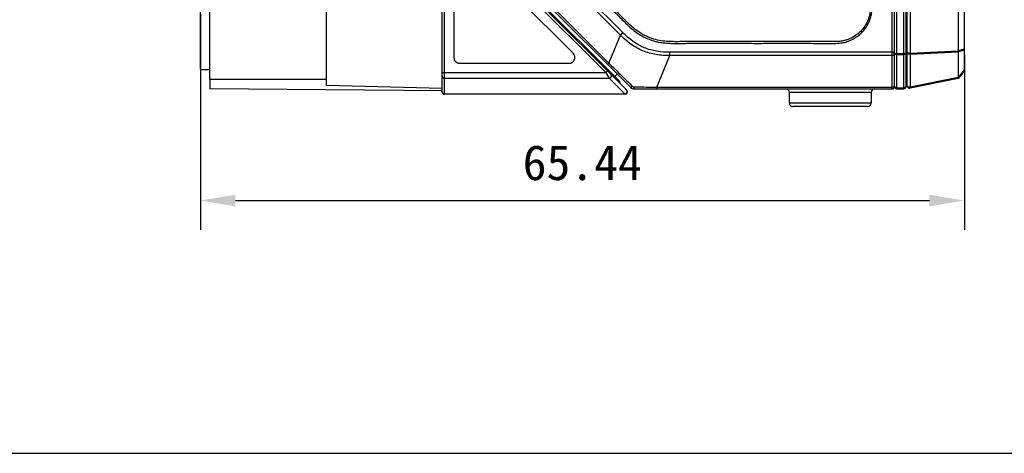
# Model space of a CAD drawing. Header units: millimetres. Extents: x 16 to 357, y 137 to 375.
# Tile 2 of 20: x 125 to 210, y 137 to 174. Entities that reach past the tile are written whole.
import ezdxf

# ---------------------------------------------------------------- set-up
doc = ezdxf.new("R2010")
doc.units = ezdxf.units.MM
doc.header["$LTSCALE"] = 16.335
doc.header["$PDMODE"] = 3
doc.header["$PDSIZE"] = 8
doc.layers.get('0').update_dxf_attribs({"linetype": 'CONTINUOUS'})
doc.layers.get('Defpoints').update_dxf_attribs({"linetype": 'CONTINUOUS'})
doc.layers.add('00_COMPONENTS', color=7, linetype='CONTINUOUS')
doc.layers.add('51__DRAFT_DIMS', color=7, linetype='CONTINUOUS')
doc.styles.get("Standard").update_dxf_attribs({"font": 'simfang.ttf'})
doc.dimstyles.new('DIMSTYLE_2', dxfattribs={"dimtxt": 3, "dimasz": 3, "dimexe": 2.5, "dimexo": 0.5, "dimgap": 0.75, "dimtad": 1, "dimdsep": 46, "dimtxsty": 'STANDARD', "dimblk": '_FILLED', "dimblk1": '_FILLED', "dimblk2": '_FILLED', "dimcen": 0.09, "dimclrt": 3, "dimazin": 2, "dimtp": 0.3, "dimtm": 0.3, "dimtfac": 1, "dimtofl": 0, "dimtmove": 0, "dimatfit": 3, "dimldrblk": '_FILLED', "dimfxl": 1, "dimtolj": 1, "dimarcsym": 0})

# ---------------------------------------------------------------- blocks, each defined once
blk = doc.blocks.new('_FILLED')
at = {"color": 0, "linetype": 'ByBlock'}
blk.add_solid([(0, 0), (-1, 0.167), (-1, -0.167)], dxfattribs=at)
blk = doc.blocks.new('*D44')
at = {"layer": '51__DRAFT_DIMS', "color": 0, "lineweight": -2}
for p, q in [((140.943, 174.934), (140.943, 156.467)), ((206.382, 171.428), (206.382, 156.467)), ((143.943, 158.967), (203.382, 158.967))]:
    blk.add_line(p, q, dxfattribs=at)
at = {"layer": 'Defpoints', "color": 0}
for p in [(140.943, 175.434), (206.382, 171.928), (206.382, 158.967)]:
    blk.add_point(p, dxfattribs=at)
at = {"layer": '51__DRAFT_DIMS', "color": 0, "linetype": 'ByBlock', "lineweight": -2, "xscale": 3, "yscale": 3, "zscale": 3}
for p, rotation in [((140.943, 158.967), 180.0000004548), ((206.382, 158.967), 4.547999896e-07)]:
    blk.add_blockref('_FILLED', p, dxfattribs=dict(at, rotation=rotation))
at = {"layer": '51__DRAFT_DIMS', "color": 3, "insert": (173.651, 163.717), "char_height": 3, "attachment_point": 2, "rotation": 0, "line_spacing_factor": 0.9}
blk.add_mtext('\\A1;65.44', dxfattribs=at)

msp = doc.modelspace()

# ---------------------------------------------------------------- linework, layer by layer
msp.add_line((16.3319, 137.32306), (357.18229, 137.32306))
at = {"layer": '00_COMPONENTS', "color": 7}
for p, q in [((206.38246, 170.06694), (206.38246, 223.96694)), ((205.84314, 222.26004), (205.84314, 171.77384)), ((201.38246, 168.73796), (201.38246, 183.10272)), ((201.48246, 168.7809), (201.48246, 183.10272)), ((161.65591, 168.26775), (161.65591, 182.36775)), ((177.45591, 168.40917), (163.35591, 182.50917)), ((163.9289, 182.50186), (177.76738, 168.66339)), ((200.38246, 168.71694), (200.38246, 182.68851)), ((141.74349, 169.32979), (141.74349, 181.32946)), ((151.74349, 168.82963), (151.74349, 181.82931)), ((164.34582, 181.66068), (176.8853, 169.1212)), ((140.94349, 170.18385), (140.94349, 180.68371)), ((172.87957, 171.5713), (164.67957, 179.7713)), ((162.65591, 179.41775), (162.65591, 171.21775)), ((205.84314, 171.68613), (205.84314, 169.51748)), ((163.15591, 170.71775), (172.52601, 170.71775)), ((140.94349, 170.18378), (141.74349, 170.18378)), ((175.81255, 170.19395), (175.74176, 170.12558)), ((176.4263, 169.5802), (176.63843, 169.79234)), ((201.48246, 169.98674), (201.38246, 169.98674)), ((201.38246, 169.63872), (201.48246, 169.65278)), ((206.38246, 170.06694), (205.84314, 169.40907)), ((151.74349, 169.32963), (141.74349, 169.32963)), ((141.75591, 169.32963), (141.75591, 168.52963)), ((161.65591, 168.57006), (151.74349, 168.82963)), ((176.81274, 169.05234), (176.8853, 169.1212)), ((205.84314, 169.40907), (201.72168, 168.58478)), ((161.65591, 168.35596), (141.75591, 168.52963)), ((177.31449, 168.06775), (161.85591, 168.06775)), ((178.12093, 168.51694), (200.18246, 168.51694)), ((191.38245, 167.31694), (191.38245, 168.21694)), ((198.38245, 168.21694), (198.38245, 167.31694)), ((200.57722, 168.52231), (200.58769, 168.52231)), ((200.58769, 168.6299), (200.58769, 168.52231)), ((200.58769, 168.52231), (201.18769, 168.53802)), ((198.08245, 167.01694), (191.68245, 167.01694))]:
    msp.add_line(p, q, dxfattribs=at)
at = {"layer": '00_COMPONENTS', "color": 4}
for p, q in [((201.18769, 168.53802), (201.18769, 183.10272)), ((201.72168, 183.10272), (201.72168, 171.57925)), ((161.85591, 168.06775), (161.85591, 182.56775)), ((200.18246, 168.51694), (200.18246, 182.68851)), ((200.58769, 168.6299), (200.58769, 182.68851)), ((176.91775, 173.13645), (168.40196, 181.65223)), ((177.1242, 173.3429), (168.60842, 181.85868)), ((164.86449, 180.71775), (175.66449, 169.91775)), ((166.00565, 180.65964), (175.92516, 170.74013)), ((198.23703, 174.33616), (198.09993, 174.39236)), ((175.92516, 170.74013), (176.91775, 173.13645)), ((176.91775, 173.13645), (177.1242, 173.3429)), ((180.04354, 168.68277), (181.16039, 171.37909)), ((181.16039, 171.37909), (181.16039, 171.67106)), ((200.18246, 171.67106), (181.16039, 171.67106)), ((200.18246, 171.37909), (181.16039, 171.37909)), ((200.38246, 171.56415), (201.18769, 171.56415)), ((200.58769, 171.47711), (201.18769, 171.48414)), ((201.72168, 171.57925), (201.48246, 171.57925)), ((201.72168, 171.57925), (205.84314, 171.77384)), ((201.72168, 171.49155), (205.84314, 171.68613)), ((201.72168, 171.49155), (201.72168, 168.69319)), ((206.38246, 171.92774), (205.84314, 171.77244)), ((206.38246, 171.84268), (205.84314, 171.68738)), ((175.92516, 170.74013), (175.8079, 170.62287)), ((161.65591, 169.91775), (175.66449, 169.91775)), ((175.66449, 169.91775), (175.80591, 170.05917)), ((175.66449, 169.91775), (175.95184, 169.43884)), ((175.85105, 169.60686), (175.87467, 169.56727)), ((175.91404, 169.50175), (175.92944, 169.47601)), ((201.72168, 168.69319), (205.84314, 169.51748)), ((206.38246, 170.17208), (205.84314, 169.51421)), ((161.85591, 169.43884), (175.95184, 169.43884)), ((177.30184, 168.08884), (175.95184, 169.43884)), ((176.79837, 169.06671), (176.87078, 169.13572)), ((177.83452, 168.85879), (177.93887, 168.75623)), ((180.04354, 168.68277), (180.04354, 168.51694)), ((180.04354, 168.68277), (200.18246, 168.68277)), ((200.58769, 168.6299), (201.18769, 168.63693)), ((161.85591, 168.08884), (177.30184, 168.08884)), ((177.30472, 168.08395), (177.30184, 168.08884)), ((177.31449, 168.06775), (177.30184, 168.08884)), ((198.38245, 168.21694), (191.38245, 168.21694)), ((198.38245, 167.31694), (191.38245, 167.31694))]:
    msp.add_line(p, q, dxfattribs=at)
for points in [[(175.66449, 169.91775), (175.69973, 169.86005), (175.73331, 169.80386), (175.76523, 169.74987), (175.79578, 169.69865)], [(177.31227, 168.07146), (177.31098, 168.07363), (177.30721, 168.07982)], [(177.31449, 168.06775), (177.31438, 168.06797), (177.31397, 168.06865), (177.31325, 168.06981)]]:
    msp.add_lwpolyline(points, dxfattribs=at)
at = {"layer": '00_COMPONENTS', "color": 7}
for centre, radius, start, end in [((163.15591, 171.21775), 0.5, 180, 270.0000005), ((172.52601, 171.21775), 0.5, 270.0000005, 45.0000005), ((178.12093, 169.01694), 0.5, 224.9995893, 270), ((200.18246, 168.71694), 0.2, 270, 0), ((200.58246, 168.72224), 0.2, 180, 268.5), ((201.18246, 168.73796), 0.2, 271.5, 0), ((201.68246, 168.7809), 0.2, 180, 281.3099325), ((161.85591, 168.26775), 0.2, 180, 270.0000005), ((177.31449, 168.26775), 0.2, 270.0000005, 45.0000005), ((191.08245, 168.21694), 0.3, 0, 90), ((198.68245, 168.21694), 0.3, 90, 180), ((191.68245, 167.31694), 0.3, 180, 270), ((198.08245, 167.31694), 0.3, 270, 0)]:
    msp.add_arc(centre, radius, start, end, dxfattribs=at)
at = {"layer": '00_COMPONENTS', "color": 4}
for centre, radius, start, end in [((198.61871, 171.55175), 1.75421, 2.7026299, 4.843937), ((198.68502, 171.55264), 1.68785, 355.080803, 355.7447519), ((198.68412, 171.55271), 1.68875, 355.7447478, 356.1796636), ((198.67959, 171.55298), 1.69329, 356.1807181, 358.3659059), ((198.65177, 171.55327), 1.72112, 359.459873, 2.7042004), ((198.67106, 171.55324), 1.70183, 358.365434, 359.4547047), ((178.08575, 168.90599), 0.20977, 225.5551735, 269.4845528), ((161.85114, 168.28772), 0.19763, 226.2562421, 233.7085066), ((161.85613, 168.29839), 0.20955, 255.6376947, 269.939367)]:
    msp.add_arc(centre, radius, start, end, dxfattribs=at)
for points, knots in [([(167.6923, 197.01694), (167.69219, 196.28466), (167.69186, 195.18624), (167.69254, 193.72168), (167.69335, 192.62326), (167.69422, 191.52484), (167.69456, 190.42643), (167.69389, 189.32801), (167.69204, 188.41266), (167.68946, 187.68038), (167.68717, 186.94816), (167.67694, 186.21564), (167.71358, 185.484), (167.78228, 184.93812), (167.89841, 184.49402), (168.02139, 184.14902), (168.16037, 183.81018), (168.32344, 183.48136), (168.51612, 183.16972), (168.72908, 182.87156), (169.02361, 182.52051), (169.40029, 182.12067), (169.78979, 181.73341), (170.1804, 181.34735), (170.56962, 180.95987), (171.08918, 180.44384), (171.7378, 179.79796), (172.51565, 179.02241), (173.29276, 178.24613), (174.06924, 177.4692), (174.84498, 176.69155), (175.491, 176.04307), (176.00723, 175.5237), (176.39453, 175.13431), (176.78157, 174.74465), (177.16707, 174.35348), (177.55878, 173.9684), (177.96643, 173.6001), (178.40099, 173.26255), (178.87678, 172.98517), (179.37963, 172.76267), (179.81422, 172.61618), (180.1709, 172.53226), (180.53232, 172.47216), (180.9888, 172.43173), (181.53798, 172.41735), (181.99567, 172.42137), (182.36178, 172.42535), (182.72792, 172.42737), (183.36866, 172.42876), (184.28401, 172.42853), (185.01629, 172.42715), (185.38243, 172.42687)], [0, 0, 0, 0, 0.06250041, 0.09375061, 0.12500081, 0.15625101, 0.18750122, 0.21875142, 0.25000162, 0.26562673, 0.28125183, 0.31250105, 0.32812572, 0.34374907, 0.35937064, 0.36718475, 0.37499983, 0.39062289, 0.39843666, 0.40625082, 0.42187559, 0.43750085, 0.45312598, 0.46875115, 0.48437623, 0.50000134, 0.53125154, 0.56250174, 0.59375195, 0.62500215, 0.65625235, 0.68750256, 0.70312765, 0.71875278, 0.73437786, 0.75000292, 0.76562829, 0.78125305, 0.79687697, 0.81249862, 0.82812311, 0.84374627, 0.85156038, 0.85937413, 0.87499909, 0.89062411, 0.90624939, 0.91406191, 0.92187445, 0.93749962, 0.96874979, 1, 1, 1, 1]), ([(185.38248, 172.57496), (185.03467, 172.57521), (184.33979, 172.57601), (183.47187, 172.5774), (182.7792, 172.57509), (182.25744, 172.57342), (181.72312, 172.56582), (181.1606, 172.57202), (180.55873, 172.61151), (179.92454, 172.72687), (179.2985, 172.95118), (178.70514, 173.23935), (178.18682, 173.60502), (177.73987, 174.00112), (177.33642, 174.39274), (176.96077, 174.77486), (176.59163, 175.14526), (176.10257, 175.63834), (175.48949, 176.25401), (174.75372, 176.99286), (174.01743, 177.73058), (173.28044, 178.46775), (172.54285, 179.20438), (171.80458, 179.94025), (171.18922, 180.55335), (170.69606, 181.04293), (170.3265, 181.41057), (169.95384, 181.77996), (169.56927, 182.16029), (169.17389, 182.57427), (168.77857, 183.03685), (168.42998, 183.57377), (168.15974, 184.17398), (167.95587, 184.80189), (167.86439, 185.43115), (167.83417, 186.02238), (167.83005, 186.5767), (167.83556, 187.10917), (167.83726, 187.63231), (167.83918, 188.15284), (167.84137, 188.84707), (167.842, 189.71529), (167.84269, 190.75769), (167.84205, 191.80031), (167.84086, 193.19123), (167.83996, 194.93015), (167.84004, 196.32135), (167.84015, 197.01694)], [0, 0, 0, 0, 0.0298853, 0.05970661, 0.0745748, 0.08940305, 0.10453819, 0.12048963, 0.13772984, 0.15631846, 0.17565542, 0.19469432, 0.21282618, 0.22995114, 0.2459719, 0.26113134, 0.27599224, 0.29090451, 0.32080396, 0.35064804, 0.38049893, 0.4103612, 0.44021361, 0.47006904, 0.49992618, 0.51485073, 0.5297784, 0.54471693, 0.55993667, 0.57624962, 0.59389917, 0.61214813, 0.63103013, 0.65031806, 0.66866967, 0.68547043, 0.70116844, 0.71629172, 0.73122515, 0.74611895, 0.76101766, 0.79087676, 0.82071926, 0.8505851, 0.88046243, 0.94023229, 1, 1, 1, 1]), ([(193.32395, 197.01694), (193.32394, 196.51401), (193.32396, 195.75999), (193.32411, 194.75502), (193.32426, 194.00195), (193.3244, 193.24863), (193.32448, 192.49436), (193.32444, 191.73849), (193.32425, 190.9803), (193.32394, 190.34672), (193.32359, 189.83816), (193.32327, 189.45526), (193.3229, 189.07125), (193.3225, 188.75049), (193.32222, 188.49421), (193.32184, 188.31055), (193.32279, 188.15099), (193.32564, 188.02448), (193.33752, 187.92247), (193.35948, 187.82895), (193.38806, 187.73403), (193.42806, 187.64115), (193.47584, 187.55522), (193.55172, 187.43805), (193.70877, 187.27657), (193.93366, 187.05342), (194.19366, 186.79439), (194.4568, 186.53167), (194.71867, 186.26976), (194.97913, 186.00903), (195.32323, 185.66451), (195.74873, 185.23874), (196.25388, 184.73566), (196.67285, 184.32054), (197.04084, 183.96123), (197.30079, 183.6806), (197.53511, 183.39981), (197.71278, 183.15577), (197.86359, 182.89796), (197.98964, 182.63196), (198.0997, 182.35962), (198.19175, 182.079), (198.25801, 181.78604), (198.29674, 181.48755), (198.3182, 181.20283), (198.32867, 180.95269), (198.33216, 180.74182), (198.3306, 180.49915), (198.32843, 180.20664), (198.32592, 179.73385), (198.32377, 179.13403), (198.32281, 178.40792), (198.32324, 177.67867), (198.32465, 177.07234), (198.32631, 176.59123), (198.32761, 176.29384), (198.32867, 176.05804), (198.3298, 175.87974), (198.32988, 175.6864), (198.32309, 175.46086), (198.30625, 175.2007), (198.26967, 174.92307), (198.19927, 174.65056), (198.13479, 174.47737), (198.09994, 174.39235)], [0, 0, 0, 0, 0.06156063, 0.09229414, 0.12301094, 0.15373837, 0.18450394, 0.21533515, 0.24626012, 0.27730824, 0.29288774, 0.30850912, 0.32417609, 0.33989235, 0.34777012, 0.35554652, 0.36237176, 0.36730425, 0.37102716, 0.37491723, 0.3790472, 0.38314716, 0.38726603, 0.39107311, 0.40019747, 0.414694, 0.4299216, 0.44509878, 0.46021372, 0.4752546, 0.49020959, 0.51981456, 0.54893404, 0.57747374, 0.59200934, 0.61188337, 0.6242618, 0.63676022, 0.64878513, 0.66076112, 0.6727608, 0.68472104, 0.69687073, 0.70946411, 0.72152746, 0.73181272, 0.74010469, 0.74733924, 0.76151568, 0.77591106, 0.8052099, 0.83493621, 0.86478999, 0.89447121, 0.90915333, 0.92367979, 0.93087292, 0.93801604, 0.94550579, 0.95453645, 0.96563066, 0.977409, 0.98875339, 1, 1, 1, 1]), ([(198.23703, 174.33616), (198.28624, 174.45621), (198.37458, 174.70152), (198.4468, 175.08517), (198.47423, 175.47245), (198.47935, 175.85816), (198.47559, 176.24253), (198.47406, 176.75398), (198.47186, 177.39324), (198.47104, 178.16034), (198.47161, 178.92744), (198.47364, 179.56659), (198.47622, 180.07797), (198.47882, 180.46188), (198.48223, 180.84682), (198.46116, 181.36127), (198.40517, 181.87809), (198.25364, 182.37373), (198.10779, 182.73382), (197.93439, 183.08208), (197.71942, 183.4065), (197.47426, 183.70681), (197.21547, 183.99364), (196.94282, 184.26551), (196.66842, 184.53423), (196.39577, 184.80392), (196.0333, 185.16462), (195.58082, 185.61624), (195.03878, 186.15914), (194.63198, 186.56609), (194.36056, 186.83722), (194.22467, 186.97269), (194.08859, 187.10791), (193.9527, 187.24311), (193.83991, 187.35596), (193.75044, 187.44555), (193.68731, 187.51348), (193.63109, 187.58566), (193.56864, 187.68891), (193.50842, 187.8283), (193.47062, 188.00885), (193.47107, 188.19594), (193.46994, 188.386), (193.4707, 188.6416), (193.47087, 188.96124), (193.47134, 189.34486), (193.47166, 189.72847), (193.47194, 190.11208), (193.47217, 190.49568), (193.47241, 191.00716), (193.47259, 191.64651), (193.47264, 192.41372), (193.47257, 193.18093), (193.47243, 193.94813), (193.47228, 194.71534), (193.47211, 195.73827), (193.4721, 196.50547), (193.47211, 197.01694)], [0, 0, 0, 0, 0.01584551, 0.03173106, 0.04750204, 0.06321276, 0.0788313, 0.09444576, 0.12567447, 0.15690277, 0.18813053, 0.2193575, 0.23496079, 0.25058331, 0.26624957, 0.28195527, 0.31349407, 0.32932182, 0.3450963, 0.36091069, 0.37674757, 0.39250832, 0.40821949, 0.42390902, 0.43952017, 0.45512709, 0.47074354, 0.50197098, 0.53320204, 0.5644364, 0.57224377, 0.58005476, 0.58787006, 0.5956733, 0.60346436, 0.60735569, 0.61113735, 0.61478334, 0.61850628, 0.62584922, 0.63321619, 0.6408501, 0.6486376, 0.65644441, 0.67206077, 0.68767713, 0.70329349, 0.71890982, 0.73452616, 0.75014245, 0.781375, 0.81260747, 0.84383982, 0.87507203, 0.90630409, 0.93753606, 1, 1, 1, 1]), ([(185.38243, 172.42687), (185.94837, 172.42709), (187.08027, 172.42724), (188.49515, 172.42655), (189.62706, 172.42683), (190.47599, 172.42729), (191.3249, 172.42782), (192.1738, 172.42796), (193.02267, 172.42763), (193.87154, 172.42558), (194.57907, 172.42488), (195.14621, 172.41855), (195.57356, 172.43196), (196.00221, 172.47706), (196.41843, 172.59565), (196.81433, 172.76901), (197.18376, 172.99351), (197.51729, 173.2691), (197.90544, 173.69374), (198.12827, 174.07083), (198.23698, 174.33618)], [0, 0, 0, 0, 0.12450924, 0.2490202, 0.31127676, 0.3735328, 0.4357873, 0.49804042, 0.56029212, 0.62254232, 0.68479161, 0.71595915, 0.74730351, 0.77884663, 0.81049765, 0.84208136, 0.87368832, 0.90529442, 0.93691276, 1, 1, 1, 1]), ([(198.10005, 174.39231), (198.0282, 174.21704), (197.84903, 173.88046), (197.48898, 173.43772), (197.05116, 173.07112), (196.63315, 172.84421), (196.27939, 172.70998), (196.00228, 172.63453), (195.71857, 172.59449), (195.4498, 172.57653), (195.21285, 172.56942), (195.00673, 172.56951), (194.81571, 172.57064), (194.56426, 172.57166), (194.24885, 172.57284), (193.74153, 172.57428), (192.84647, 172.57588), (191.56142, 172.57609), (190.01513, 172.57494), (188.46835, 172.5746), (186.92435, 172.5753), (185.89629, 172.57512), (185.38248, 172.57493)], [0, 0, 0, 0, 0.04221112, 0.08432278, 0.12644415, 0.16864596, 0.18961362, 0.2106841, 0.23249518, 0.25333837, 0.27069347, 0.28531153, 0.29927057, 0.31326128, 0.3413462, 0.36955865, 0.42631577, 0.54080647, 0.65592726, 0.77090034, 0.88550019, 1, 1, 1, 1]), ([(181.16039, 171.37909), (180.96302, 171.37548), (180.56772, 171.382), (179.78236, 171.46923), (178.82511, 171.74125), (177.95591, 172.2258), (177.33886, 172.7194), (177.05472, 172.99432), (176.91775, 173.13645)], [0, 0, 0, 0, 0.12507926, 0.25017035, 0.49999972, 0.74982905, 0.87492117, 1, 1, 1, 1]), ([(181.16039, 171.67106), (180.78528, 171.66019), (180.21851, 171.69549), (179.48425, 171.85877), (178.95055, 172.04407), (178.44214, 172.29042), (177.80752, 172.6942), (177.38167, 173.06989), (177.1242, 173.3429)], [0, 0, 0, 0, 0.24984593, 0.37491466, 0.5000003, 0.62508517, 0.75015392, 1, 1, 1, 1]), ([(200.29314, 171.67916), (200.28466, 171.67782), (200.24796, 171.67293), (200.21088, 171.67103), (200.18246, 171.67106)], [0, 0, 0, 0, 0.23206005, 1, 1, 1, 1]), ([(200.29314, 171.38719), (200.28466, 171.38585), (200.24796, 171.38096), (200.21088, 171.37906), (200.18246, 171.37909)], [0, 0, 0, 0, 0.23206005, 1, 1, 1, 1]), ([(200.36666, 171.69988), (200.35718, 171.69459), (200.33265, 171.68647), (200.30765, 171.68145), (200.29314, 171.67916)], [0, 0, 0, 0, 0.42511914, 1, 1, 1, 1]), ([(200.36666, 171.40791), (200.35718, 171.40262), (200.33265, 171.39449), (200.30765, 171.38948), (200.29314, 171.38719)], [0, 0, 0, 0, 0.42511914, 1, 1, 1, 1]), ([(200.36666, 171.69988), (200.36904, 171.70118), (200.37592, 171.7053), (200.38246, 171.71271), (200.38246, 171.71825)], [0, 0, 0, 0, 0.32874072, 1, 1, 1, 1]), ([(200.36666, 171.40791), (200.36904, 171.40927), (200.37581, 171.41352), (200.38246, 171.42082), (200.38246, 171.42632)], [0, 0, 0, 0, 0.33239391, 1, 1, 1, 1]), ([(200.38246, 171.56652), (200.38246, 171.55942), (200.38851, 171.53897), (200.41803, 171.5126), (200.4465, 171.50027), (200.46322, 171.49472)], [0, 0, 0, 0, 0.18723488, 0.53613337, 1, 1, 1, 1]), ([(200.46322, 171.49472), (200.47248, 171.49165), (200.51305, 171.48055), (200.55544, 171.47674), (200.58769, 171.47711)], [0, 0, 0, 0, 0.23226718, 1, 1, 1, 1]), ([(201.38246, 171.56917), (201.38245, 171.56874), (201.38091, 171.5679), (201.37627, 171.56711), (201.36533, 171.56605), (201.34785, 171.56537), (201.32394, 171.5648), (201.2949, 171.56445), (201.24887, 171.56418), (201.21267, 171.56415), (201.18769, 171.56415)], [0, 0, 0, 0, 0.00663981, 0.02134907, 0.07798374, 0.16969025, 0.29318393, 0.44395108, 0.61633316, 1, 1, 1, 1]), ([(201.18769, 171.48414), (201.21279, 171.48444), (201.25989, 171.48886), (201.31448, 171.50398), (201.34907, 171.52207), (201.37141, 171.53907), (201.38244, 171.55757), (201.38246, 171.56906)], [0, 0, 0, 0, 0.33311354, 0.62471805, 0.7457047, 0.84756394, 1, 1, 1, 1]), ([(201.72168, 171.49155), (201.69257, 171.48894), (201.64922, 171.48922), (201.59324, 171.49852), (201.53741, 171.51378), (201.48246, 171.54568), (201.48246, 171.57925)], [0, 0, 0, 0, 0.3261173, 0.48215377, 0.62537008, 1, 1, 1, 1]), ([(201.72168, 171.57925), (201.72202, 171.5717), (201.72302, 171.54248), (201.72277, 171.5132), (201.72168, 171.49155)], [0, 0, 0, 0, 0.25833551, 1, 1, 1, 1]), ([(175.92516, 170.74013), (176.24286, 170.42324), (176.88018, 169.797), (177.51717, 169.17043), (177.83448, 168.85876)], [0, 0, 0, 0, 0.50220757, 1, 1, 1, 1]), ([(161.85591, 169.43884), (161.82994, 169.43884), (161.77776, 169.44866), (161.71132, 169.49098), (161.66648, 169.55465), (161.65591, 169.60544), (161.65591, 169.6304)], [0, 0, 0, 0, 0.25495409, 0.5070348, 0.7549951, 1, 1, 1, 1]), ([(175.95184, 169.43884), (175.9892, 169.44192), (176.06374, 169.47086), (176.13693, 169.56249), (176.15012, 169.65997), (176.12713, 169.72979), (176.10579, 169.7593), (176.09326, 169.77182)], [0, 0, 0, 0, 0.25328895, 0.51001607, 0.75872072, 0.88028359, 1, 1, 1, 1]), ([(177.76738, 168.66339), (177.77253, 168.65824), (177.7887, 168.65915), (177.80777, 168.66596), (177.83884, 168.68119), (177.88335, 168.71107), (177.9194, 168.7397), (177.93886, 168.75623)], [0, 0, 0, 0, 0.10870071, 0.19849154, 0.31433549, 0.61873685, 1, 1, 1, 1]), ([(178.12093, 168.51694), (178.11873, 168.51694), (178.11342, 168.52088), (178.10528, 168.53731), (178.09665, 168.57229), (178.08883, 168.62802), (178.08531, 168.67177), (178.08386, 168.69623)], [0, 0, 0, 0, 0.03541575, 0.09396939, 0.29642331, 0.60651944, 1, 1, 1, 1]), ([(178.08386, 168.69623), (178.24651, 168.69487), (178.89973, 168.68955), (179.55295, 168.6834), (180.04354, 168.68277)], [0, 0, 0, 0, 0.24899988, 1, 1, 1, 1]), ([(200.18246, 168.68277), (200.20601, 168.68277), (200.25085, 168.68619), (200.3111, 168.70156), (200.35684, 168.7244), (200.37717, 168.74853), (200.38073, 168.76054)], [0, 0, 0, 0, 0.31697042, 0.60226851, 0.83140698, 1, 1, 1, 1]), ([(200.58769, 168.63283), (200.56157, 168.63253), (200.5233, 168.63521), (200.47472, 168.6463), (200.42669, 168.66248), (200.38246, 168.69288), (200.38246, 168.72224)], [0, 0, 0, 0, 0.33210478, 0.48643272, 0.62664729, 1, 1, 1, 1]), ([(201.38246, 168.73844), (201.38246, 168.73134), (201.37998, 168.71668), (201.36828, 168.69665), (201.34978, 168.67922), (201.31536, 168.65851), (201.26028, 168.64176), (201.21287, 168.63721), (201.18769, 168.63693)], [0, 0, 0, 0, 0.08913936, 0.1821363, 0.28633985, 0.40498864, 0.68382452, 1, 1, 1, 1]), ([(201.48246, 168.7809), (201.48246, 168.74733), (201.53742, 168.71543), (201.59324, 168.70016), (201.64923, 168.69088), (201.69257, 168.69059), (201.72168, 168.69319)], [0, 0, 0, 0, 0.37463076, 0.51792217, 0.6738807, 1, 1, 1, 1]), ([(201.72168, 168.58478), (201.72486, 168.58542), (201.72812, 168.59874), (201.72851, 168.61848), (201.72671, 168.65311), (201.72364, 168.67865), (201.72168, 168.69319)], [0, 0, 0, 0, 0.08833275, 0.28956496, 0.60019108, 1, 1, 1, 1]), ([(161.71449, 168.14494), (161.69625, 168.16242), (161.66643, 168.2047), (161.65591, 168.25544), (161.65591, 168.2804)], [0, 0, 0, 0, 0.50299757, 1, 1, 1, 1]), ([(177.30184, 168.08884), (177.30677, 168.08924), (177.32668, 168.09168), (177.34619, 168.09716), (177.36021, 168.10275)], [0, 0, 0, 0, 0.24691365, 1, 1, 1, 1]), ([(177.43587, 168.15416), (177.45342, 168.17261), (177.48187, 168.21564), (177.4933, 168.26608), (177.49399, 168.29099)], [0, 0, 0, 0, 0.50541975, 1, 1, 1, 1]), ([(177.49399, 168.29099), (177.49465, 168.31515), (177.48676, 168.36371), (177.45994, 168.40514), (177.44326, 168.42182)], [0, 0, 0, 0, 0.50602452, 1, 1, 1, 1])]:
    msp.add_open_spline(points, degree=3, knots=knots, dxfattribs=at)
at = {"layer": '00_COMPONENTS', "color": 7}
for points, knots in [([(205.84314, 171.77384), (205.84314, 171.76628), (205.84349, 171.73705), (205.84314, 171.70781), (205.84314, 171.68613)], [0, 0, 0, 0, 0.25857415, 1, 1, 1, 1]), ([(205.84294, 169.40904), (205.84352, 169.41159), (205.8452, 169.42138), (205.8456, 169.44287), (205.84416, 169.47639), (205.84294, 169.50265), (205.84294, 169.51745)], [0, 0, 0, 0, 0.07203118, 0.27435537, 0.59122059, 1, 1, 1, 1])]:
    msp.add_open_spline(points, degree=3, knots=knots, dxfattribs=at)
at = {"layer": '00_COMPONENTS', "color": 4}
for points in [[(200.38073, 168.76054), (200.38184, 168.76432), (200.38246, 168.76828), (200.38246, 168.77222)], [(161.80415, 168.09539), (161.77916, 168.10178), (161.75495, 168.11315), (161.73416, 168.12843)], [(177.36021, 168.10275), (177.38853, 168.11406), (177.41486, 168.13206), (177.43587, 168.15416)]]:
    msp.add_open_spline(points, degree=3, dxfattribs=at)

# ---------------------------------------------------------------- dimensions: what is measured, and where the dimension line sits
at = {"layer": '51__DRAFT_DIMS', "color": 4}
dim = msp.add_linear_dim(base=(206.38246, 158.96709), p1=(140.94349, 175.43378), p2=(206.38246, 171.92774), angle=0.0000005, dimstyle='DIMSTYLE_2', dxfattribs=at)
dim.commit()
dim.dimension.update_dxf_attribs({"geometry": '*D44', "text_midpoint": (173.65126, 158.96709), "dimtype": 160})

doc.saveas('drawing.dxf')
